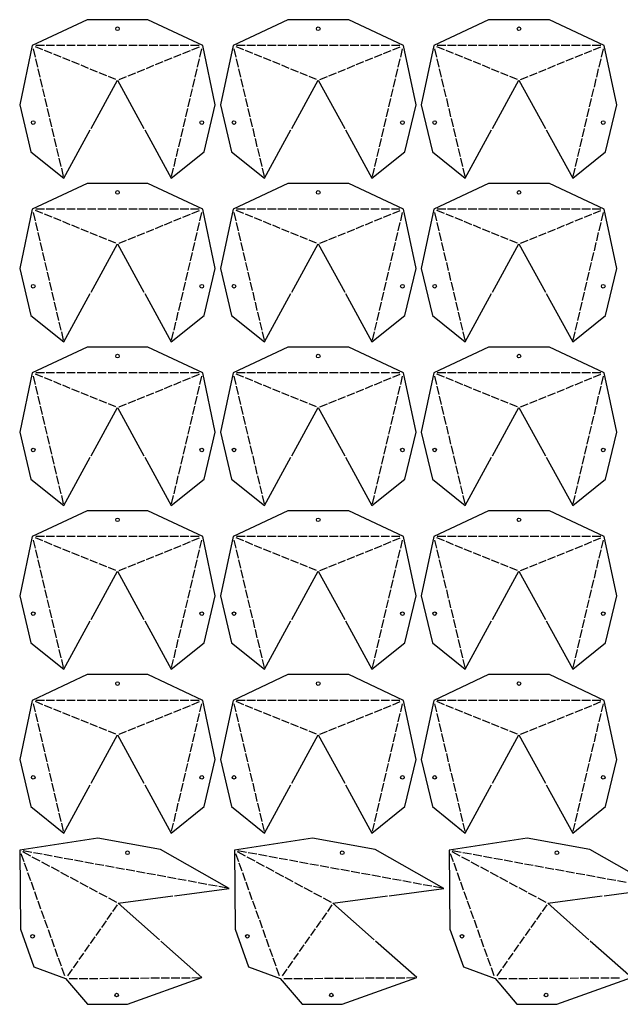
# Model space of a CAD drawing. Header units: millimetres. Extents: x 10 to 1474, y 10 to 2195.
# Tile 1 of 5: x 10 to 706, y 10 to 1151. Entities that reach past the tile are written whole.
import ezdxf

# ---------------------------------------------------------------- set-up
doc = ezdxf.new("R2010")
doc.units = ezdxf.units.MM
doc.layers.add('CUT', color=1, linetype='CONTINUOUS')

msp = doc.modelspace()

# ---------------------------------------------------------------- linework, layer by layer
at = {"layer": 'CUT'}
for p, q in [((36.991, 1116.45), (28.288, 1119.977)), ((38.546, 1121.479), (28.581, 1121.479)), ((50.51, 1121.479), (40.546, 1121.479)), ((62.475, 1121.479), (52.51, 1121.479)), ((74.44, 1121.479), (64.475, 1121.479)), ((86.405, 1121.479), (76.44, 1121.479)), ((98.37, 1121.479), (88.405, 1121.479)), ((110.335, 1121.479), (100.37, 1121.479)), ((122.3, 1121.479), (112.335, 1121.479)), ((134.265, 1121.479), (124.3, 1121.479)), ((146.23, 1121.479), (136.265, 1121.479)), ((158.195, 1121.479), (148.23, 1121.479)), ((170.16, 1121.479), (160.195, 1121.479)), ((182.125, 1121.479), (172.16, 1121.479)), ((194.09, 1121.479), (184.125, 1121.479)), ((206.054, 1121.479), (196.09, 1121.479)), ((218.019, 1121.479), (208.054, 1121.479)), ((209.609, 1116.45), (218.312, 1119.977)), ((269.591, 1116.45), (260.888, 1119.977)), ((271.146, 1121.479), (261.181, 1121.479)), ((283.11, 1121.479), (273.146, 1121.479)), ((295.075, 1121.479), (285.11, 1121.479)), ((307.04, 1121.479), (297.075, 1121.479)), ((319.005, 1121.479), (309.04, 1121.479)), ((330.97, 1121.479), (321.005, 1121.479)), ((342.935, 1121.479), (332.97, 1121.479)), ((354.9, 1121.479), (344.935, 1121.479)), ((366.865, 1121.479), (356.9, 1121.479)), ((378.83, 1121.479), (368.865, 1121.479)), ((390.795, 1121.479), (380.83, 1121.479)), ((402.76, 1121.479), (392.795, 1121.479)), ((414.725, 1121.479), (404.76, 1121.479)), ((426.69, 1121.479), (416.725, 1121.479)), ((438.654, 1121.479), (428.69, 1121.479)), ((450.619, 1121.479), (440.654, 1121.479)), ((442.209, 1116.45), (450.912, 1119.977)), ((502.191, 1116.45), (493.488, 1119.977)), ((503.746, 1121.479), (493.781, 1121.479)), ((515.711, 1121.479), (505.746, 1121.479)), ((527.675, 1121.479), (517.711, 1121.479)), ((539.64, 1121.479), (529.675, 1121.479)), ((551.605, 1121.479), (541.64, 1121.479)), ((563.57, 1121.479), (553.605, 1121.479)), ((575.535, 1121.479), (565.57, 1121.479)), ((587.5, 1121.479), (577.535, 1121.479)), ((599.465, 1121.479), (589.5, 1121.479)), ((611.43, 1121.479), (601.465, 1121.479)), ((623.395, 1121.479), (613.43, 1121.479)), ((635.36, 1121.479), (625.395, 1121.479)), ((647.325, 1121.479), (637.36, 1121.479)), ((659.29, 1121.479), (649.325, 1121.479)), ((671.254, 1121.479), (661.29, 1121.479)), ((683.219, 1121.479), (673.254, 1121.479)), ((674.809, 1116.45), (683.512, 1119.977)), ((25.502, 1117.586), (27.771, 1108.003)), ((47.548, 1112.173), (38.845, 1115.699)), ((58.105, 1107.895), (49.402, 1111.422)), ((188.495, 1107.895), (197.198, 1111.422)), ((199.052, 1112.173), (207.755, 1115.699)), ((218.829, 1108.003), (221.098, 1117.586)), ((258.102, 1117.586), (260.371, 1108.003)), ((280.148, 1112.173), (271.445, 1115.699)), ((290.705, 1107.895), (282.002, 1111.422)), ((421.095, 1107.895), (429.798, 1111.422)), ((431.652, 1112.173), (440.355, 1115.699)), ((451.429, 1108.003), (453.698, 1117.586)), ((490.702, 1117.586), (492.971, 1108.003)), ((512.748, 1112.173), (504.045, 1115.699)), ((523.305, 1107.895), (514.602, 1111.422)), ((653.695, 1107.895), (662.398, 1111.422)), ((664.252, 1112.173), (672.955, 1115.699)), ((684.029, 1108.003), (686.298, 1117.586)), ((28.232, 1106.057), (30.501, 1096.474)), ((68.662, 1103.618), (59.959, 1107.144)), ((79.219, 1099.34), (70.515, 1102.867)), ((89.776, 1095.063), (81.072, 1098.589)), ((156.824, 1095.063), (165.528, 1098.589)), ((167.381, 1099.34), (176.085, 1102.867)), ((177.938, 1103.618), (186.641, 1107.144)), ((216.099, 1096.474), (218.368, 1106.057)), ((260.832, 1106.057), (263.101, 1096.474)), ((301.262, 1103.618), (292.559, 1107.144)), ((311.819, 1099.34), (303.116, 1102.867)), ((322.376, 1095.063), (313.672, 1098.589)), ((389.424, 1095.063), (398.128, 1098.589)), ((399.981, 1099.34), (408.685, 1102.867)), ((410.538, 1103.618), (419.241, 1107.144)), ((448.699, 1096.474), (450.968, 1106.057)), ((493.432, 1106.057), (495.701, 1096.474)), ((533.862, 1103.618), (525.159, 1107.144)), ((544.419, 1099.34), (535.716, 1102.867)), ((554.976, 1095.063), (546.272, 1098.589)), ((622.024, 1095.063), (630.728, 1098.589)), ((632.581, 1099.34), (641.285, 1102.867)), ((643.138, 1103.618), (651.841, 1107.144)), ((681.299, 1096.474), (683.568, 1106.057)), ((30.962, 1094.527), (33.231, 1084.944)), ((100.333, 1090.785), (91.629, 1094.311)), ((110.889, 1086.507), (102.186, 1090.034)), ((121.446, 1082.23), (112.743, 1085.756)), ((125.154, 1082.23), (133.857, 1085.756)), ((135.711, 1086.507), (144.414, 1090.034)), ((146.267, 1090.785), (154.971, 1094.311)), ((213.369, 1084.944), (215.638, 1094.527)), ((263.562, 1094.527), (265.831, 1084.944)), ((332.933, 1090.785), (324.229, 1094.311)), ((343.489, 1086.507), (334.786, 1090.034)), ((354.046, 1082.23), (345.343, 1085.756)), ((357.754, 1082.23), (366.457, 1085.756)), ((368.311, 1086.507), (377.014, 1090.034)), ((378.867, 1090.785), (387.571, 1094.311)), ((445.969, 1084.944), (448.238, 1094.527)), ((496.162, 1094.527), (498.431, 1084.944)), ((565.533, 1090.785), (556.829, 1094.311)), ((576.09, 1086.507), (567.386, 1090.034)), ((586.646, 1082.23), (577.943, 1085.756)), ((590.354, 1082.23), (599.057, 1085.756)), ((600.911, 1086.507), (609.614, 1090.034)), ((611.467, 1090.785), (620.171, 1094.311)), ((678.569, 1084.944), (680.838, 1094.527)), ((33.692, 1082.998), (35.961, 1073.415)), ((210.639, 1073.415), (212.908, 1082.998)), ((266.292, 1082.998), (268.561, 1073.415)), ((443.239, 1073.415), (445.508, 1082.998)), ((498.892, 1082.998), (501.161, 1073.415)), ((675.839, 1073.415), (678.108, 1082.998)), ((36.422, 1071.468), (38.691, 1061.885)), ((207.909, 1061.885), (210.178, 1071.468)), ((269.022, 1071.468), (271.291, 1061.885)), ((440.509, 1061.885), (442.778, 1071.468)), ((501.622, 1071.468), (503.891, 1061.885)), ((673.109, 1061.885), (675.378, 1071.468)), ((39.152, 1059.939), (41.421, 1050.355)), ((205.179, 1050.355), (207.448, 1059.939)), ((271.752, 1059.939), (274.021, 1050.355)), ((437.779, 1050.355), (440.048, 1059.939)), ((504.352, 1059.939), (506.621, 1050.355)), ((670.379, 1050.355), (672.648, 1059.939)), ((41.882, 1048.409), (44.151, 1038.826)), ((202.449, 1038.826), (204.718, 1048.409)), ((274.482, 1048.409), (276.751, 1038.826)), ((435.049, 1038.826), (437.318, 1048.409)), ((507.082, 1048.409), (509.351, 1038.826)), ((667.649, 1038.826), (669.918, 1048.409)), ((44.612, 1036.88), (46.881, 1027.296)), ((199.719, 1027.296), (201.988, 1036.88)), ((277.212, 1036.88), (279.481, 1027.296)), ((432.319, 1027.296), (434.588, 1036.88)), ((509.812, 1036.88), (512.081, 1027.296)), ((664.919, 1027.296), (667.188, 1036.88)), ((47.342, 1025.35), (49.611, 1015.767)), ((196.989, 1015.767), (199.258, 1025.35)), ((279.942, 1025.35), (282.211, 1015.767)), ((429.589, 1015.767), (431.858, 1025.35)), ((512.542, 1025.35), (514.811, 1015.767)), ((662.189, 1015.767), (664.458, 1025.35)), ((50.072, 1013.821), (52.341, 1004.237)), ((194.259, 1004.237), (196.528, 1013.821)), ((282.672, 1013.821), (284.941, 1004.237)), ((426.859, 1004.237), (429.128, 1013.821)), ((515.272, 1013.821), (517.541, 1004.237)), ((659.459, 1004.237), (661.728, 1013.821)), ((52.802, 1002.291), (55.071, 992.708)), ((191.529, 992.708), (193.798, 1002.291)), ((285.402, 1002.291), (287.671, 992.708)), ((424.129, 992.708), (426.398, 1002.291)), ((518.002, 1002.291), (520.271, 992.708)), ((656.729, 992.708), (658.998, 1002.291)), ((55.532, 990.762), (57.801, 981.178)), ((188.799, 981.178), (191.068, 990.762)), ((288.132, 990.762), (290.401, 981.178)), ((421.399, 981.178), (423.668, 990.762)), ((520.732, 990.762), (523.001, 981.178)), ((653.999, 981.178), (656.268, 990.762)), ((58.262, 979.232), (60.531, 969.649)), ((186.069, 969.649), (188.338, 979.232)), ((290.862, 979.232), (293.131, 969.649)), ((418.669, 969.649), (420.938, 979.232)), ((523.462, 979.232), (525.731, 969.649)), ((651.269, 969.649), (653.538, 979.232)), ((25.502, 927.81), (27.771, 918.227)), ((36.991, 926.674), (28.288, 930.2)), ((38.546, 931.703), (28.581, 931.703)), ((47.548, 922.396), (38.845, 925.923)), ((50.51, 931.703), (40.546, 931.703)), ((62.475, 931.703), (52.51, 931.703)), ((74.44, 931.703), (64.475, 931.703)), ((86.405, 931.703), (76.44, 931.703)), ((98.37, 931.703), (88.405, 931.703)), ((110.335, 931.703), (100.37, 931.703)), ((122.3, 931.703), (112.335, 931.703)), ((134.265, 931.703), (124.3, 931.703)), ((146.23, 931.703), (136.265, 931.703)), ((158.195, 931.703), (148.23, 931.703)), ((170.16, 931.703), (160.195, 931.703)), ((182.125, 931.703), (172.16, 931.703)), ((194.09, 931.703), (184.125, 931.703)), ((206.054, 931.703), (196.09, 931.703)), ((199.052, 922.396), (207.755, 925.923)), ((218.019, 931.703), (208.054, 931.703)), ((209.609, 926.674), (218.312, 930.2)), ((218.829, 918.227), (221.098, 927.81)), ((258.102, 927.81), (260.371, 918.227)), ((269.591, 926.674), (260.888, 930.2)), ((271.146, 931.703), (261.181, 931.703)), ((280.148, 922.396), (271.445, 925.923)), ((283.11, 931.703), (273.146, 931.703)), ((295.075, 931.703), (285.11, 931.703)), ((307.04, 931.703), (297.075, 931.703)), ((319.005, 931.703), (309.04, 931.703)), ((330.97, 931.703), (321.005, 931.703)), ((342.935, 931.703), (332.97, 931.703)), ((354.9, 931.703), (344.935, 931.703)), ((366.865, 931.703), (356.9, 931.703)), ((378.83, 931.703), (368.865, 931.703)), ((390.795, 931.703), (380.83, 931.703)), ((402.76, 931.703), (392.795, 931.703)), ((414.725, 931.703), (404.76, 931.703)), ((426.69, 931.703), (416.725, 931.703)), ((438.654, 931.703), (428.69, 931.703)), ((431.652, 922.396), (440.355, 925.923)), ((450.619, 931.703), (440.654, 931.703)), ((442.209, 926.674), (450.912, 930.2)), ((451.429, 918.227), (453.698, 927.81)), ((490.702, 927.81), (492.971, 918.227)), ((502.191, 926.674), (493.488, 930.2)), ((503.746, 931.703), (493.781, 931.703)), ((512.748, 922.396), (504.045, 925.923)), ((515.711, 931.703), (505.746, 931.703)), ((527.675, 931.703), (517.711, 931.703)), ((539.64, 931.703), (529.675, 931.703)), ((551.605, 931.703), (541.64, 931.703)), ((563.57, 931.703), (553.605, 931.703)), ((575.535, 931.703), (565.57, 931.703)), ((587.5, 931.703), (577.535, 931.703)), ((599.465, 931.703), (589.5, 931.703)), ((611.43, 931.703), (601.465, 931.703)), ((623.395, 931.703), (613.43, 931.703)), ((635.36, 931.703), (625.395, 931.703)), ((647.325, 931.703), (637.36, 931.703)), ((659.29, 931.703), (649.325, 931.703)), ((671.254, 931.703), (661.29, 931.703)), ((664.252, 922.396), (672.955, 925.923)), ((683.219, 931.703), (673.254, 931.703)), ((674.809, 926.674), (683.512, 930.2)), ((684.029, 918.227), (686.298, 927.81)), ((28.232, 916.281), (30.501, 906.697)), ((58.105, 918.119), (49.402, 921.645)), ((68.662, 913.841), (59.959, 917.368)), ((177.938, 913.841), (186.641, 917.368)), ((188.495, 918.119), (197.198, 921.645)), ((216.099, 906.697), (218.368, 916.281)), ((260.832, 916.281), (263.101, 906.697)), ((290.705, 918.119), (282.002, 921.645)), ((301.262, 913.841), (292.559, 917.368)), ((410.538, 913.841), (419.241, 917.368)), ((421.095, 918.119), (429.798, 921.645)), ((448.699, 906.697), (450.968, 916.281)), ((493.432, 916.281), (495.701, 906.697)), ((523.305, 918.119), (514.602, 921.645)), ((533.862, 913.841), (525.159, 917.368)), ((643.138, 913.841), (651.841, 917.368)), ((653.695, 918.119), (662.398, 921.645)), ((681.299, 906.697), (683.568, 916.281)), ((30.962, 904.751), (33.231, 895.168)), ((79.219, 909.564), (70.515, 913.09)), ((89.776, 905.286), (81.072, 908.813)), ((100.333, 901.009), (91.629, 904.535)), ((146.267, 901.009), (154.971, 904.535)), ((156.824, 905.286), (165.528, 908.813)), ((167.381, 909.564), (176.085, 913.09)), ((213.369, 895.168), (215.638, 904.751)), ((263.562, 904.751), (265.831, 895.168)), ((311.819, 909.564), (303.116, 913.09)), ((322.376, 905.286), (313.672, 908.813)), ((332.933, 901.009), (324.229, 904.535)), ((378.867, 901.009), (387.571, 904.535)), ((389.424, 905.286), (398.128, 908.813)), ((399.981, 909.564), (408.685, 913.09)), ((445.969, 895.168), (448.238, 904.751)), ((496.162, 904.751), (498.431, 895.168)), ((544.419, 909.564), (535.716, 913.09)), ((554.976, 905.286), (546.272, 908.813)), ((565.533, 901.009), (556.829, 904.535)), ((611.467, 901.009), (620.171, 904.535)), ((622.024, 905.286), (630.728, 908.813)), ((632.581, 909.564), (641.285, 913.09)), ((678.569, 895.168), (680.838, 904.751)), ((33.692, 893.222), (35.961, 883.638)), ((110.889, 896.731), (102.186, 900.258)), ((121.446, 892.454), (112.743, 895.98)), ((125.154, 892.454), (133.857, 895.98)), ((135.711, 896.731), (144.414, 900.258)), ((210.639, 883.638), (212.908, 893.222)), ((266.292, 893.222), (268.561, 883.638)), ((343.489, 896.731), (334.786, 900.258)), ((354.046, 892.454), (345.343, 895.98)), ((357.754, 892.454), (366.457, 895.98)), ((368.311, 896.731), (377.014, 900.258)), ((443.239, 883.638), (445.508, 893.222)), ((498.892, 893.222), (501.161, 883.638)), ((576.09, 896.731), (567.386, 900.258)), ((586.646, 892.454), (577.943, 895.98)), ((590.354, 892.454), (599.057, 895.98)), ((600.911, 896.731), (609.614, 900.258)), ((675.839, 883.638), (678.108, 893.222)), ((36.422, 881.692), (38.691, 872.109)), ((207.909, 872.109), (210.178, 881.692)), ((269.022, 881.692), (271.291, 872.109)), ((440.509, 872.109), (442.778, 881.692)), ((501.622, 881.692), (503.891, 872.109)), ((673.109, 872.109), (675.378, 881.692)), ((39.152, 870.163), (41.421, 860.579)), ((205.179, 860.579), (207.448, 870.163)), ((271.752, 870.163), (274.021, 860.579)), ((437.779, 860.579), (440.048, 870.163)), ((504.352, 870.163), (506.621, 860.579)), ((670.379, 860.579), (672.648, 870.163)), ((41.882, 858.633), (44.151, 849.05)), ((202.449, 849.05), (204.718, 858.633)), ((274.482, 858.633), (276.751, 849.05)), ((435.049, 849.05), (437.318, 858.633)), ((507.082, 858.633), (509.351, 849.05)), ((667.649, 849.05), (669.918, 858.633)), ((44.612, 847.104), (46.881, 837.52)), ((199.719, 837.52), (201.988, 847.104)), ((277.212, 847.104), (279.481, 837.52)), ((432.319, 837.52), (434.588, 847.104)), ((509.812, 847.104), (512.081, 837.52)), ((664.919, 837.52), (667.188, 847.104)), ((47.342, 835.574), (49.611, 825.991)), ((196.989, 825.991), (199.258, 835.574)), ((279.942, 835.574), (282.211, 825.991)), ((429.589, 825.991), (431.858, 835.574)), ((512.542, 835.574), (514.811, 825.991)), ((662.189, 825.991), (664.458, 835.574)), ((50.072, 824.044), (52.341, 814.461)), ((194.259, 814.461), (196.528, 824.044)), ((282.672, 824.044), (284.941, 814.461)), ((426.859, 814.461), (429.128, 824.044)), ((515.272, 824.044), (517.541, 814.461)), ((659.459, 814.461), (661.728, 824.044)), ((52.802, 812.515), (55.071, 802.932)), ((191.529, 802.932), (193.798, 812.515)), ((285.402, 812.515), (287.671, 802.932)), ((424.129, 802.932), (426.398, 812.515)), ((518.002, 812.515), (520.271, 802.932)), ((656.729, 802.932), (658.998, 812.515)), ((55.532, 800.985), (57.801, 791.402)), ((188.799, 791.402), (191.068, 800.985)), ((288.132, 800.985), (290.401, 791.402)), ((421.399, 791.402), (423.668, 800.985)), ((520.732, 800.985), (523.001, 791.402)), ((653.999, 791.402), (656.268, 800.985)), ((58.262, 789.456), (60.531, 779.873)), ((186.069, 779.873), (188.338, 789.456)), ((290.862, 789.456), (293.131, 779.873)), ((418.669, 779.873), (420.938, 789.456)), ((523.462, 789.456), (525.731, 779.873)), ((651.269, 779.873), (653.538, 789.456)), ((25.502, 738.034), (27.771, 728.451)), ((36.991, 736.898), (28.288, 740.424)), ((38.546, 741.926), (28.581, 741.926)), ((47.548, 732.62), (38.845, 736.147)), ((50.51, 741.926), (40.546, 741.926)), ((58.105, 728.343), (49.402, 731.869)), ((62.475, 741.926), (52.51, 741.926)), ((74.44, 741.926), (64.475, 741.926)), ((86.405, 741.926), (76.44, 741.926)), ((98.37, 741.926), (88.405, 741.926)), ((110.335, 741.926), (100.37, 741.926)), ((122.3, 741.926), (112.335, 741.926)), ((134.265, 741.926), (124.3, 741.926)), ((146.23, 741.926), (136.265, 741.926)), ((158.195, 741.926), (148.23, 741.926)), ((170.16, 741.926), (160.195, 741.926)), ((182.125, 741.926), (172.16, 741.926)), ((194.09, 741.926), (184.125, 741.926)), ((188.495, 728.343), (197.198, 731.869)), ((206.054, 741.926), (196.09, 741.926)), ((199.052, 732.62), (207.755, 736.147)), ((218.019, 741.926), (208.054, 741.926)), ((209.609, 736.898), (218.312, 740.424)), ((218.829, 728.451), (221.098, 738.034)), ((258.102, 738.034), (260.371, 728.451)), ((269.591, 736.898), (260.888, 740.424)), ((271.146, 741.926), (261.181, 741.926)), ((280.148, 732.62), (271.445, 736.147)), ((283.11, 741.926), (273.146, 741.926)), ((290.705, 728.343), (282.002, 731.869)), ((295.075, 741.926), (285.11, 741.926)), ((307.04, 741.926), (297.075, 741.926)), ((319.005, 741.926), (309.04, 741.926)), ((330.97, 741.926), (321.005, 741.926)), ((342.935, 741.926), (332.97, 741.926)), ((354.9, 741.926), (344.935, 741.926)), ((366.865, 741.926), (356.9, 741.926)), ((378.83, 741.926), (368.865, 741.926)), ((390.795, 741.926), (380.83, 741.926)), ((402.76, 741.926), (392.795, 741.926)), ((414.725, 741.926), (404.76, 741.926)), ((426.69, 741.926), (416.725, 741.926)), ((421.095, 728.343), (429.798, 731.869)), ((438.654, 741.926), (428.69, 741.926)), ((431.652, 732.62), (440.355, 736.147)), ((450.619, 741.926), (440.654, 741.926)), ((442.209, 736.898), (450.912, 740.424)), ((451.429, 728.451), (453.698, 738.034)), ((490.702, 738.034), (492.971, 728.451)), ((502.191, 736.898), (493.488, 740.424)), ((503.746, 741.926), (493.781, 741.926)), ((512.748, 732.62), (504.045, 736.147)), ((515.711, 741.926), (505.746, 741.926)), ((523.305, 728.343), (514.602, 731.869)), ((527.675, 741.926), (517.711, 741.926)), ((539.64, 741.926), (529.675, 741.926)), ((551.605, 741.926), (541.64, 741.926)), ((563.57, 741.926), (553.605, 741.926)), ((575.535, 741.926), (565.57, 741.926)), ((587.5, 741.926), (577.535, 741.926)), ((599.465, 741.926), (589.5, 741.926)), ((611.43, 741.926), (601.465, 741.926)), ((623.395, 741.926), (613.43, 741.926)), ((635.36, 741.926), (625.395, 741.926)), ((647.325, 741.926), (637.36, 741.926)), ((659.29, 741.926), (649.325, 741.926)), ((653.695, 728.343), (662.398, 731.869)), ((671.254, 741.926), (661.29, 741.926)), ((664.252, 732.62), (672.955, 736.147)), ((683.219, 741.926), (673.254, 741.926)), ((674.809, 736.898), (683.512, 740.424)), ((684.029, 728.451), (686.298, 738.034)), ((28.232, 726.504), (30.501, 716.921)), ((68.662, 724.065), (59.959, 727.592)), ((79.219, 719.788), (70.515, 723.314)), ((167.381, 719.788), (176.085, 723.314)), ((177.938, 724.065), (186.641, 727.592)), ((216.099, 716.921), (218.368, 726.504)), ((260.832, 726.504), (263.101, 716.921)), ((301.262, 724.065), (292.559, 727.592)), ((311.819, 719.788), (303.116, 723.314)), ((399.981, 719.788), (408.685, 723.314)), ((410.538, 724.065), (419.241, 727.592)), ((448.699, 716.921), (450.968, 726.504)), ((493.432, 726.504), (495.701, 716.921)), ((533.862, 724.065), (525.159, 727.592)), ((544.419, 719.788), (535.716, 723.314)), ((632.581, 719.788), (641.285, 723.314)), ((643.138, 724.065), (651.841, 727.592)), ((681.299, 716.921), (683.568, 726.504)), ((30.962, 714.975), (33.231, 705.392)), ((89.776, 715.51), (81.072, 719.037)), ((100.333, 711.233), (91.629, 714.759)), ((110.889, 706.955), (102.186, 710.481)), ((135.711, 706.955), (144.414, 710.481)), ((146.267, 711.233), (154.971, 714.759)), ((156.824, 715.51), (165.528, 719.037)), ((213.369, 705.392), (215.638, 714.975)), ((263.562, 714.975), (265.831, 705.392)), ((322.376, 715.51), (313.672, 719.037)), ((332.933, 711.233), (324.229, 714.759)), ((343.489, 706.955), (334.786, 710.481)), ((368.311, 706.955), (377.014, 710.481)), ((378.867, 711.233), (387.571, 714.759)), ((389.424, 715.51), (398.128, 719.037)), ((445.969, 705.392), (448.238, 714.975)), ((496.162, 714.975), (498.431, 705.392)), ((554.976, 715.51), (546.272, 719.037)), ((565.533, 711.233), (556.829, 714.759)), ((576.09, 706.955), (567.386, 710.481)), ((600.911, 706.955), (609.614, 710.481)), ((611.467, 711.233), (620.171, 714.759)), ((622.024, 715.51), (630.728, 719.037)), ((678.569, 705.392), (680.838, 714.975)), ((33.692, 703.445), (35.961, 693.862)), ((121.446, 702.677), (112.743, 706.204)), ((125.154, 702.677), (133.857, 706.204)), ((210.639, 693.862), (212.908, 703.445)), ((266.292, 703.445), (268.561, 693.862)), ((354.046, 702.677), (345.343, 706.204)), ((357.754, 702.677), (366.457, 706.204)), ((443.239, 693.862), (445.508, 703.445)), ((498.892, 703.445), (501.161, 693.862)), ((586.646, 702.677), (577.943, 706.204)), ((590.354, 702.677), (599.057, 706.204)), ((675.839, 693.862), (678.108, 703.445)), ((36.422, 691.916), (38.691, 682.333)), ((207.909, 682.333), (210.178, 691.916)), ((269.022, 691.916), (271.291, 682.333)), ((440.509, 682.333), (442.778, 691.916)), ((501.622, 691.916), (503.891, 682.333)), ((673.109, 682.333), (675.378, 691.916)), ((39.152, 680.386), (41.421, 670.803)), ((205.179, 670.803), (207.448, 680.386)), ((271.752, 680.386), (274.021, 670.803)), ((437.779, 670.803), (440.048, 680.386)), ((504.352, 680.386), (506.621, 670.803)), ((670.379, 670.803), (672.648, 680.386)), ((41.882, 668.857), (44.151, 659.274)), ((202.449, 659.274), (204.718, 668.857)), ((274.482, 668.857), (276.751, 659.274)), ((435.049, 659.274), (437.318, 668.857)), ((507.082, 668.857), (509.351, 659.274)), ((667.649, 659.274), (669.918, 668.857)), ((44.612, 657.327), (46.881, 647.744)), ((199.719, 647.744), (201.988, 657.327)), ((277.212, 657.327), (279.481, 647.744)), ((432.319, 647.744), (434.588, 657.327)), ((509.812, 657.327), (512.081, 647.744)), ((664.919, 647.744), (667.188, 657.327)), ((47.342, 645.798), (49.611, 636.214)), ((196.989, 636.214), (199.258, 645.798)), ((279.942, 645.798), (282.211, 636.214)), ((429.589, 636.214), (431.858, 645.798)), ((512.542, 645.798), (514.811, 636.214)), ((662.189, 636.214), (664.458, 645.798)), ((50.072, 634.268), (52.341, 624.685)), ((194.259, 624.685), (196.528, 634.268)), ((282.672, 634.268), (284.941, 624.685)), ((426.859, 624.685), (429.128, 634.268)), ((515.272, 634.268), (517.541, 624.685)), ((659.459, 624.685), (661.728, 634.268)), ((52.802, 622.739), (55.071, 613.155)), ((191.529, 613.155), (193.798, 622.739)), ((285.402, 622.739), (287.671, 613.155)), ((424.129, 613.155), (426.398, 622.739)), ((518.002, 622.739), (520.271, 613.155)), ((656.729, 613.155), (658.998, 622.739)), ((55.532, 611.209), (57.801, 601.626)), ((188.799, 601.626), (191.068, 611.209)), ((288.132, 611.209), (290.401, 601.626)), ((421.399, 601.626), (423.668, 611.209)), ((520.732, 611.209), (523.001, 601.626)), ((653.999, 601.626), (656.268, 611.209)), ((58.262, 599.68), (60.531, 590.096)), ((186.069, 590.096), (188.338, 599.68)), ((290.862, 599.68), (293.131, 590.096)), ((418.669, 590.096), (420.938, 599.68)), ((523.462, 599.68), (525.731, 590.096)), ((651.269, 590.096), (653.538, 599.68)), ((25.502, 548.258), (27.771, 538.674)), ((36.991, 547.122), (28.288, 550.648)), ((38.546, 552.15), (28.581, 552.15)), ((50.51, 552.15), (40.546, 552.15)), ((62.475, 552.15), (52.51, 552.15)), ((74.44, 552.15), (64.475, 552.15)), ((86.405, 552.15), (76.44, 552.15)), ((98.37, 552.15), (88.405, 552.15)), ((110.335, 552.15), (100.37, 552.15)), ((122.3, 552.15), (112.335, 552.15)), ((134.265, 552.15), (124.3, 552.15)), ((146.23, 552.15), (136.265, 552.15)), ((158.195, 552.15), (148.23, 552.15)), ((170.16, 552.15), (160.195, 552.15)), ((182.125, 552.15), (172.16, 552.15)), ((194.09, 552.15), (184.125, 552.15)), ((206.054, 552.15), (196.09, 552.15)), ((218.019, 552.15), (208.054, 552.15)), ((209.609, 547.122), (218.312, 550.648)), ((218.829, 538.674), (221.098, 548.258)), ((258.102, 548.258), (260.371, 538.674)), ((269.591, 547.122), (260.888, 550.648)), ((271.146, 552.15), (261.181, 552.15)), ((283.11, 552.15), (273.146, 552.15)), ((295.075, 552.15), (285.11, 552.15)), ((307.04, 552.15), (297.075, 552.15)), ((319.005, 552.15), (309.04, 552.15)), ((330.97, 552.15), (321.005, 552.15)), ((342.935, 552.15), (332.97, 552.15)), ((354.9, 552.15), (344.935, 552.15)), ((366.865, 552.15), (356.9, 552.15)), ((378.83, 552.15), (368.865, 552.15)), ((390.795, 552.15), (380.83, 552.15)), ((402.76, 552.15), (392.795, 552.15)), ((414.725, 552.15), (404.76, 552.15)), ((426.69, 552.15), (416.725, 552.15)), ((438.654, 552.15), (428.69, 552.15)), ((450.619, 552.15), (440.654, 552.15)), ((442.209, 547.122), (450.912, 550.648)), ((451.429, 538.674), (453.698, 548.258)), ((490.702, 548.258), (492.971, 538.674)), ((502.191, 547.122), (493.488, 550.648)), ((503.746, 552.15), (493.781, 552.15)), ((515.711, 552.15), (505.746, 552.15)), ((527.675, 552.15), (517.711, 552.15)), ((539.64, 552.15), (529.675, 552.15)), ((551.605, 552.15), (541.64, 552.15)), ((563.57, 552.15), (553.605, 552.15)), ((575.535, 552.15), (565.57, 552.15)), ((587.5, 552.15), (577.535, 552.15)), ((599.465, 552.15), (589.5, 552.15)), ((611.43, 552.15), (601.465, 552.15)), ((623.395, 552.15), (613.43, 552.15)), ((635.36, 552.15), (625.395, 552.15)), ((647.325, 552.15), (637.36, 552.15)), ((659.29, 552.15), (649.325, 552.15)), ((671.254, 552.15), (661.29, 552.15)), ((683.219, 552.15), (673.254, 552.15)), ((674.809, 547.122), (683.512, 550.648)), ((684.029, 538.674), (686.298, 548.258)), ((28.232, 536.728), (30.501, 527.145)), ((47.548, 542.844), (38.845, 546.37)), ((58.105, 538.566), (49.402, 542.093)), ((68.662, 534.289), (59.959, 537.815)), ((177.938, 534.289), (186.641, 537.815)), ((188.495, 538.566), (197.198, 542.093)), ((199.052, 542.844), (207.755, 546.37)), ((216.099, 527.145), (218.368, 536.728)), ((260.832, 536.728), (263.101, 527.145)), ((280.148, 542.844), (271.445, 546.37)), ((290.705, 538.566), (282.002, 542.093)), ((301.262, 534.289), (292.559, 537.815)), ((410.538, 534.289), (419.241, 537.815)), ((421.095, 538.566), (429.798, 542.093)), ((431.652, 542.844), (440.355, 546.37)), ((448.699, 527.145), (450.968, 536.728)), ((493.432, 536.728), (495.701, 527.145)), ((512.748, 542.844), (504.045, 546.37)), ((523.305, 538.566), (514.602, 542.093)), ((533.862, 534.289), (525.159, 537.815)), ((643.138, 534.289), (651.841, 537.815)), ((653.695, 538.566), (662.398, 542.093)), ((664.252, 542.844), (672.955, 546.37)), ((681.299, 527.145), (683.568, 536.728)), ((30.962, 525.199), (33.231, 515.615)), ((79.219, 530.011), (70.515, 533.538)), ((89.776, 525.734), (81.072, 529.26)), ((156.824, 525.734), (165.528, 529.26)), ((167.381, 530.011), (176.085, 533.538)), ((213.369, 515.615), (215.638, 525.199)), ((263.562, 525.199), (265.831, 515.615)), ((311.819, 530.011), (303.116, 533.538)), ((322.376, 525.734), (313.672, 529.26)), ((389.424, 525.734), (398.128, 529.26)), ((399.981, 530.011), (408.685, 533.538)), ((445.969, 515.615), (448.238, 525.199)), ((496.162, 525.199), (498.431, 515.615)), ((544.419, 530.011), (535.716, 533.538)), ((554.976, 525.734), (546.272, 529.26)), ((622.024, 525.734), (630.728, 529.26)), ((632.581, 530.011), (641.285, 533.538)), ((678.569, 515.615), (680.838, 525.199)), ((33.692, 513.669), (35.961, 504.086)), ((100.333, 521.456), (91.629, 524.983)), ((110.889, 517.179), (102.186, 520.705)), ((121.446, 512.901), (112.743, 516.428)), ((125.154, 512.901), (133.857, 516.428)), ((135.711, 517.179), (144.414, 520.705)), ((146.267, 521.456), (154.971, 524.983)), ((210.639, 504.086), (212.908, 513.669)), ((266.292, 513.669), (268.561, 504.086)), ((332.933, 521.456), (324.229, 524.983)), ((343.489, 517.179), (334.786, 520.705)), ((354.046, 512.901), (345.343, 516.428)), ((357.754, 512.901), (366.457, 516.428)), ((368.311, 517.179), (377.014, 520.705)), ((378.867, 521.456), (387.571, 524.983)), ((443.239, 504.086), (445.508, 513.669)), ((498.892, 513.669), (501.161, 504.086)), ((565.533, 521.456), (556.829, 524.983)), ((576.09, 517.179), (567.386, 520.705)), ((586.646, 512.901), (577.943, 516.428)), ((590.354, 512.901), (599.057, 516.428)), ((600.911, 517.179), (609.614, 520.705)), ((611.467, 521.456), (620.171, 524.983)), ((675.839, 504.086), (678.108, 513.669)), ((36.422, 502.14), (38.691, 492.556)), ((207.909, 492.556), (210.178, 502.14)), ((269.022, 502.14), (271.291, 492.556)), ((440.509, 492.556), (442.778, 502.14)), ((501.622, 502.14), (503.891, 492.556)), ((673.109, 492.556), (675.378, 502.14)), ((39.152, 490.61), (41.421, 481.027)), ((205.179, 481.027), (207.448, 490.61)), ((271.752, 490.61), (274.021, 481.027)), ((437.779, 481.027), (440.048, 490.61)), ((504.352, 490.61), (506.621, 481.027)), ((670.379, 481.027), (672.648, 490.61)), ((41.882, 479.081), (44.151, 469.497)), ((202.449, 469.497), (204.718, 479.081)), ((274.482, 479.081), (276.751, 469.497)), ((435.049, 469.497), (437.318, 479.081)), ((507.082, 479.081), (509.351, 469.497)), ((667.649, 469.497), (669.918, 479.081)), ((44.612, 467.551), (46.881, 457.968)), ((199.719, 457.968), (201.988, 467.551)), ((277.212, 467.551), (279.481, 457.968)), ((432.319, 457.968), (434.588, 467.551)), ((509.812, 467.551), (512.081, 457.968)), ((664.919, 457.968), (667.188, 467.551)), ((47.342, 456.022), (49.611, 446.438)), ((196.989, 446.438), (199.258, 456.022)), ((279.942, 456.022), (282.211, 446.438)), ((429.589, 446.438), (431.858, 456.022)), ((512.542, 456.022), (514.811, 446.438)), ((662.189, 446.438), (664.458, 456.022)), ((50.072, 444.492), (52.341, 434.909)), ((194.259, 434.909), (196.528, 444.492)), ((282.672, 444.492), (284.941, 434.909)), ((426.859, 434.909), (429.128, 444.492)), ((515.272, 444.492), (517.541, 434.909)), ((659.459, 434.909), (661.728, 444.492)), ((52.802, 432.963), (55.071, 423.379)), ((191.529, 423.379), (193.798, 432.963)), ((285.402, 432.963), (287.671, 423.379)), ((424.129, 423.379), (426.398, 432.963)), ((518.002, 432.963), (520.271, 423.379)), ((656.729, 423.379), (658.998, 432.963)), ((55.532, 421.433), (57.801, 411.85)), ((188.799, 411.85), (191.068, 421.433)), ((288.132, 421.433), (290.401, 411.85)), ((421.399, 411.85), (423.668, 421.433)), ((520.732, 421.433), (523.001, 411.85)), ((653.999, 411.85), (656.268, 421.433)), ((58.262, 409.903), (60.531, 400.32)), ((186.069, 400.32), (188.338, 409.903)), ((290.862, 409.903), (293.131, 400.32)), ((418.669, 400.32), (420.938, 409.903)), ((523.462, 409.903), (525.731, 400.32)), ((651.269, 400.32), (653.538, 409.903)), ((25.502, 358.482), (27.771, 348.898)), ((36.991, 357.345), (28.288, 360.872)), ((38.546, 362.374), (28.581, 362.374)), ((47.548, 353.068), (38.845, 356.594)), ((50.51, 362.374), (40.546, 362.374)), ((62.475, 362.374), (52.51, 362.374)), ((74.44, 362.374), (64.475, 362.374)), ((86.405, 362.374), (76.44, 362.374)), ((98.37, 362.374), (88.405, 362.374)), ((110.335, 362.374), (100.37, 362.374)), ((122.3, 362.374), (112.335, 362.374)), ((134.265, 362.374), (124.3, 362.374)), ((146.23, 362.374), (136.265, 362.374)), ((158.195, 362.374), (148.23, 362.374)), ((170.16, 362.374), (160.195, 362.374)), ((182.125, 362.374), (172.16, 362.374)), ((194.09, 362.374), (184.125, 362.374)), ((206.054, 362.374), (196.09, 362.374)), ((199.052, 353.068), (207.755, 356.594)), ((218.019, 362.374), (208.054, 362.374)), ((209.609, 357.345), (218.312, 360.872)), ((218.829, 348.898), (221.098, 358.482)), ((258.102, 358.482), (260.371, 348.898)), ((269.591, 357.345), (260.888, 360.872)), ((271.146, 362.374), (261.181, 362.374)), ((280.148, 353.068), (271.445, 356.594)), ((283.11, 362.374), (273.146, 362.374)), ((295.075, 362.374), (285.11, 362.374)), ((307.04, 362.374), (297.075, 362.374)), ((319.005, 362.374), (309.04, 362.374)), ((330.97, 362.374), (321.005, 362.374)), ((342.935, 362.374), (332.97, 362.374)), ((354.9, 362.374), (344.935, 362.374)), ((366.865, 362.374), (356.9, 362.374)), ((378.83, 362.374), (368.865, 362.374)), ((390.795, 362.374), (380.83, 362.374)), ((402.76, 362.374), (392.795, 362.374)), ((414.725, 362.374), (404.76, 362.374)), ((426.69, 362.374), (416.725, 362.374)), ((438.654, 362.374), (428.69, 362.374)), ((431.652, 353.068), (440.355, 356.594)), ((450.619, 362.374), (440.654, 362.374)), ((442.209, 357.345), (450.912, 360.872)), ((451.429, 348.898), (453.698, 358.482)), ((490.702, 358.482), (492.971, 348.898)), ((502.191, 357.345), (493.488, 360.872)), ((503.746, 362.374), (493.781, 362.374)), ((512.748, 353.068), (504.045, 356.594)), ((515.711, 362.374), (505.746, 362.374)), ((527.675, 362.374), (517.711, 362.374)), ((539.64, 362.374), (529.675, 362.374)), ((551.605, 362.374), (541.64, 362.374)), ((563.57, 362.374), (553.605, 362.374)), ((575.535, 362.374), (565.57, 362.374)), ((587.5, 362.374), (577.535, 362.374)), ((599.465, 362.374), (589.5, 362.374)), ((611.43, 362.374), (601.465, 362.374)), ((623.395, 362.374), (613.43, 362.374)), ((635.36, 362.374), (625.395, 362.374)), ((647.325, 362.374), (637.36, 362.374)), ((659.29, 362.374), (649.325, 362.374)), ((671.254, 362.374), (661.29, 362.374)), ((664.252, 353.068), (672.955, 356.594)), ((683.219, 362.374), (673.254, 362.374)), ((674.809, 357.345), (683.512, 360.872)), ((684.029, 348.898), (686.298, 358.482)), ((28.232, 346.952), (30.501, 337.369)), ((58.105, 348.79), (49.402, 352.317)), ((68.662, 344.513), (59.959, 348.039)), ((79.219, 340.235), (70.515, 343.762)), ((167.381, 340.235), (176.085, 343.762)), ((177.938, 344.513), (186.641, 348.039)), ((188.495, 348.79), (197.198, 352.317)), ((216.099, 337.369), (218.368, 346.952)), ((260.832, 346.952), (263.101, 337.369)), ((290.705, 348.79), (282.002, 352.317)), ((301.262, 344.513), (292.559, 348.039)), ((311.819, 340.235), (303.116, 343.762)), ((399.981, 340.235), (408.685, 343.762)), ((410.538, 344.513), (419.241, 348.039)), ((421.095, 348.79), (429.798, 352.317)), ((448.699, 337.369), (450.968, 346.952)), ((493.432, 346.952), (495.701, 337.369)), ((523.305, 348.79), (514.602, 352.317)), ((533.862, 344.513), (525.159, 348.039)), ((544.419, 340.235), (535.716, 343.762)), ((632.581, 340.235), (641.285, 343.762)), ((643.138, 344.513), (651.841, 348.039)), ((653.695, 348.79), (662.398, 352.317)), ((681.299, 337.369), (683.568, 346.952)), ((30.962, 335.423), (33.231, 325.839)), ((89.776, 335.958), (81.072, 339.484)), ((100.333, 331.68), (91.629, 335.207)), ((146.267, 331.68), (154.971, 335.207)), ((156.824, 335.958), (165.528, 339.484)), ((213.369, 325.839), (215.638, 335.423)), ((263.562, 335.423), (265.831, 325.839)), ((322.376, 335.958), (313.672, 339.484)), ((332.933, 331.68), (324.229, 335.207)), ((378.867, 331.68), (387.571, 335.207)), ((389.424, 335.958), (398.128, 339.484)), ((445.969, 325.839), (448.238, 335.423)), ((496.162, 335.423), (498.431, 325.839)), ((554.976, 335.958), (546.272, 339.484)), ((565.533, 331.68), (556.829, 335.207)), ((611.467, 331.68), (620.171, 335.207)), ((622.024, 335.958), (630.728, 339.484)), ((678.569, 325.839), (680.838, 335.423)), ((33.692, 323.893), (35.961, 314.31)), ((110.889, 327.403), (102.186, 330.929)), ((121.446, 323.125), (112.743, 326.651)), ((125.154, 323.125), (133.857, 326.651)), ((135.711, 327.403), (144.414, 330.929)), ((210.639, 314.31), (212.908, 323.893)), ((266.292, 323.893), (268.561, 314.31)), ((343.489, 327.403), (334.786, 330.929)), ((354.046, 323.125), (345.343, 326.651)), ((357.754, 323.125), (366.457, 326.651)), ((368.311, 327.403), (377.014, 330.929)), ((443.239, 314.31), (445.508, 323.893)), ((498.892, 323.893), (501.161, 314.31)), ((576.09, 327.403), (567.386, 330.929)), ((586.646, 323.125), (577.943, 326.651)), ((590.354, 323.125), (599.057, 326.651)), ((600.911, 327.403), (609.614, 330.929)), ((675.839, 314.31), (678.108, 323.893)), ((36.422, 312.363), (38.691, 302.78)), ((207.909, 302.78), (210.178, 312.363)), ((269.022, 312.363), (271.291, 302.78)), ((440.509, 302.78), (442.778, 312.363)), ((501.622, 312.363), (503.891, 302.78)), ((673.109, 302.78), (675.378, 312.363)), ((39.152, 300.834), (41.421, 291.251)), ((205.179, 291.251), (207.448, 300.834)), ((271.752, 300.834), (274.021, 291.251)), ((437.779, 291.251), (440.048, 300.834)), ((504.352, 300.834), (506.621, 291.251)), ((670.379, 291.251), (672.648, 300.834)), ((41.882, 289.304), (44.151, 279.721)), ((202.449, 279.721), (204.718, 289.304)), ((274.482, 289.304), (276.751, 279.721)), ((435.049, 279.721), (437.318, 289.304)), ((507.082, 289.304), (509.351, 279.721)), ((667.649, 279.721), (669.918, 289.304)), ((44.612, 277.775), (46.881, 268.192)), ((199.719, 268.192), (201.988, 277.775)), ((277.212, 277.775), (279.481, 268.192)), ((432.319, 268.192), (434.588, 277.775)), ((509.812, 277.775), (512.081, 268.192)), ((664.919, 268.192), (667.188, 277.775)), ((47.342, 266.245), (49.611, 256.662)), ((196.989, 256.662), (199.258, 266.245)), ((279.942, 266.245), (282.211, 256.662)), ((429.589, 256.662), (431.858, 266.245)), ((512.542, 266.245), (514.811, 256.662)), ((662.189, 256.662), (664.458, 266.245)), ((50.072, 254.716), (52.341, 245.132)), ((194.259, 245.132), (196.528, 254.716)), ((282.672, 254.716), (284.941, 245.132)), ((426.859, 245.132), (429.128, 254.716)), ((515.272, 254.716), (517.541, 245.132)), ((659.459, 245.132), (661.728, 254.716)), ((52.802, 243.186), (55.071, 233.603)), ((191.529, 233.603), (193.798, 243.186)), ((285.402, 243.186), (287.671, 233.603)), ((424.129, 233.603), (426.398, 243.186)), ((518.002, 243.186), (520.271, 233.603)), ((656.729, 233.603), (658.998, 243.186)), ((55.532, 231.657), (57.801, 222.073)), ((188.799, 222.073), (191.068, 231.657)), ((288.132, 231.657), (290.401, 222.073)), ((421.399, 222.073), (423.668, 231.657)), ((520.732, 231.657), (523.001, 222.073)), ((653.999, 222.073), (656.268, 231.657)), ((58.262, 220.127), (60.531, 210.544)), ((186.069, 210.544), (188.338, 220.127)), ((290.862, 220.127), (293.131, 210.544)), ((418.669, 210.544), (420.938, 220.127)), ((523.462, 220.127), (525.731, 210.544)), ((651.269, 210.544), (653.538, 220.127)), ((11.346, 184.865), (14.608, 175.735)), ((22.829, 181.721), (13.522, 186.734)), ((23.91, 186.091), (13.935, 187.913)), ((35.852, 183.91), (25.877, 185.731)), ((47.795, 181.729), (37.82, 183.55)), ((260.128, 184.865), (263.39, 175.735)), ((271.611, 181.721), (262.304, 186.734)), ((272.692, 186.091), (262.717, 187.913)), ((284.635, 183.91), (274.66, 185.731)), ((296.577, 181.729), (286.602, 183.55)), ((508.911, 184.865), (512.172, 175.735)), ((520.394, 181.721), (511.086, 186.734)), ((521.475, 186.091), (511.5, 187.913)), ((533.417, 183.91), (523.442, 185.731)), ((545.359, 181.729), (535.384, 183.55)), ((15.281, 173.852), (18.542, 164.723)), ((33.897, 175.758), (24.59, 180.772)), ((44.966, 169.796), (35.658, 174.81)), ((59.737, 179.547), (49.762, 181.369)), ((71.679, 177.366), (61.704, 179.188)), ((83.622, 175.185), (73.647, 177.007)), ((95.564, 173.004), (85.589, 174.826)), ((107.506, 170.823), (97.532, 172.645)), ((264.063, 173.852), (267.325, 164.723)), ((282.68, 175.758), (273.372, 180.772)), ((293.748, 169.796), (284.441, 174.81)), ((308.519, 179.547), (298.544, 181.369)), ((320.462, 177.366), (310.487, 179.188)), ((332.404, 175.185), (322.429, 177.007)), ((344.346, 173.004), (334.372, 174.826)), ((356.289, 170.823), (346.314, 172.645)), ((512.845, 173.852), (516.107, 164.723)), ((531.462, 175.758), (522.155, 180.772)), ((542.53, 169.796), (533.223, 174.81)), ((557.302, 179.547), (547.327, 181.369)), ((569.244, 177.366), (559.269, 179.188)), ((581.187, 175.185), (571.212, 177.007)), ((593.129, 173.004), (583.154, 174.826)), ((605.071, 170.823), (595.096, 172.645)), ((19.215, 162.839), (22.477, 153.71)), ((56.034, 163.834), (46.726, 168.847)), ((67.102, 157.871), (57.795, 162.885)), ((119.449, 168.642), (109.474, 170.463)), ((131.391, 166.461), (121.416, 168.282)), ((143.334, 164.279), (133.359, 166.101)), ((155.276, 162.098), (145.301, 163.92)), ((167.218, 159.917), (157.243, 161.739)), ((267.998, 162.839), (271.26, 153.71)), ((304.816, 163.834), (295.509, 168.847)), ((315.885, 157.871), (306.577, 162.885)), ((368.231, 168.642), (358.256, 170.463)), ((380.174, 166.461), (370.199, 168.282)), ((392.116, 164.279), (382.141, 166.101)), ((404.058, 162.098), (394.083, 163.92)), ((416.001, 159.917), (406.026, 161.739)), ((516.78, 162.839), (520.042, 153.71)), ((553.599, 163.834), (544.291, 168.847)), ((564.667, 157.871), (555.36, 162.885)), ((617.014, 168.642), (607.039, 170.463)), ((628.956, 166.461), (618.981, 168.282)), ((640.898, 164.279), (630.923, 166.101)), ((652.841, 162.098), (642.866, 163.92)), ((664.783, 159.917), (654.808, 161.739)), ((23.15, 151.827), (26.412, 142.697)), ((78.171, 151.909), (68.863, 156.923)), ((89.239, 145.947), (79.931, 150.961)), ((179.161, 157.736), (169.186, 159.558)), ((191.103, 155.555), (181.128, 157.377)), ((203.045, 153.374), (193.071, 155.195)), ((214.988, 151.193), (205.013, 153.014)), ((226.93, 149.011), (216.955, 150.833)), ((238.873, 146.83), (228.898, 148.652)), ((271.933, 151.827), (275.194, 142.697)), ((326.953, 151.909), (317.645, 156.923)), ((338.021, 145.947), (328.714, 150.961)), ((427.943, 157.736), (417.968, 159.558)), ((439.885, 155.555), (429.911, 157.377)), ((451.828, 153.374), (441.853, 155.195)), ((463.77, 151.193), (453.795, 153.014)), ((475.713, 149.011), (465.738, 150.833)), ((487.655, 146.83), (477.68, 148.652)), ((520.715, 151.827), (523.977, 142.697)), ((575.735, 151.909), (566.428, 156.923)), ((586.804, 145.947), (577.496, 150.961)), ((676.726, 157.736), (666.751, 159.558)), ((688.668, 155.555), (678.693, 157.377)), ((700.61, 153.374), (690.635, 155.195)), ((712.553, 151.193), (702.578, 153.014)), ((27.085, 140.814), (30.347, 131.685)), ((100.307, 139.985), (91, 144.998)), ((111.375, 134.022), (102.068, 139.036)), ((250.815, 144.649), (240.84, 146.471)), ((275.867, 140.814), (279.129, 131.685)), ((349.09, 139.985), (339.782, 144.998)), ((360.158, 134.022), (350.85, 139.036)), ((499.597, 144.649), (489.622, 146.471)), ((524.65, 140.814), (527.911, 131.685)), ((597.872, 139.985), (588.564, 144.998)), ((608.94, 134.022), (599.633, 139.036)), ((31.02, 129.801), (34.281, 120.672)), ((122.444, 128.06), (113.136, 133.074)), ((279.802, 129.801), (283.064, 120.672)), ((371.226, 128.06), (361.919, 133.074)), ((528.584, 129.801), (531.846, 120.672)), ((620.009, 128.06), (610.701, 133.074)), ((34.954, 118.789), (38.216, 109.659)), ((116.532, 116.137), (111.151, 108.441)), ((123.059, 125.472), (117.678, 117.776)), ((283.737, 118.789), (286.999, 109.659)), ((365.314, 116.137), (359.933, 108.441)), ((371.841, 125.472), (366.46, 117.776)), ((532.519, 118.789), (535.781, 109.659)), ((614.096, 116.137), (608.716, 108.441)), ((620.623, 125.472), (615.242, 117.776)), ((38.889, 107.776), (42.151, 98.647)), ((110.005, 106.802), (104.624, 99.106)), ((287.672, 107.776), (290.933, 98.647)), ((358.787, 106.802), (353.406, 99.106)), ((536.454, 107.776), (539.716, 98.647)), ((607.57, 106.802), (602.189, 99.106)), ((42.824, 96.763), (46.086, 87.634)), ((103.478, 97.467), (98.097, 89.771)), ((291.606, 96.763), (294.868, 87.634)), ((352.26, 97.467), (346.879, 89.771)), ((540.389, 96.763), (543.65, 87.634)), ((601.043, 97.467), (595.662, 89.771)), ((46.759, 85.751), (50.02, 76.621)), ((96.951, 88.132), (91.57, 80.436)), ((295.541, 85.751), (298.803, 76.621)), ((345.733, 88.132), (340.352, 80.436)), ((544.323, 85.751), (547.585, 76.621)), ((594.516, 88.132), (589.135, 80.436)), ((50.693, 74.738), (53.955, 65.609)), ((83.897, 69.461), (78.516, 61.765)), ((90.424, 78.797), (85.043, 71.1)), ((299.476, 74.738), (302.738, 65.609)), ((332.68, 69.461), (327.299, 61.765)), ((339.206, 78.797), (333.826, 71.1)), ((548.258, 74.738), (551.52, 65.609)), ((581.462, 69.461), (576.081, 61.765)), ((587.989, 78.797), (582.608, 71.1)), ((54.628, 63.725), (57.89, 54.596)), ((77.37, 60.126), (71.989, 52.43)), ((303.411, 63.725), (306.672, 54.596)), ((326.153, 60.126), (320.772, 52.43)), ((552.193, 63.725), (555.455, 54.596)), ((574.935, 60.126), (569.554, 52.43)), ((58.563, 52.713), (61.825, 43.584)), ((70.843, 50.791), (65.463, 43.095)), ((307.345, 52.713), (310.607, 43.584)), ((319.626, 50.791), (314.245, 43.095)), ((556.128, 52.713), (559.389, 43.584)), ((568.408, 50.791), (563.027, 43.095)), ((67.17, 39.846), (77.018, 39.918)), ((79.018, 39.932), (88.866, 40.004)), ((90.866, 40.019), (100.714, 40.091)), ((102.714, 40.105), (112.562, 40.177)), ((114.562, 40.192), (124.41, 40.264)), ((126.41, 40.278), (136.258, 40.35)), ((138.258, 40.365), (148.106, 40.437)), ((150.106, 40.451), (159.954, 40.523)), ((161.954, 40.538), (171.802, 40.61)), ((173.802, 40.624), (183.65, 40.696)), ((185.65, 40.711), (195.498, 40.783)), ((197.498, 40.797), (207.346, 40.869)), ((209.346, 40.884), (219.194, 40.956)), ((315.953, 39.846), (325.801, 39.918)), ((327.801, 39.932), (337.649, 40.004)), ((339.649, 40.019), (349.497, 40.091)), ((351.497, 40.105), (361.345, 40.177)), ((363.345, 40.192), (373.193, 40.264)), ((375.193, 40.278), (385.041, 40.35)), ((387.041, 40.365), (396.889, 40.437)), ((398.889, 40.451), (408.737, 40.523)), ((410.737, 40.538), (420.585, 40.61)), ((422.585, 40.624), (432.433, 40.696)), ((434.433, 40.711), (444.281, 40.783)), ((446.281, 40.797), (456.129, 40.869)), ((458.129, 40.884), (467.977, 40.956)), ((564.735, 39.846), (574.583, 39.918)), ((576.583, 39.932), (586.431, 40.004)), ((588.431, 40.019), (598.279, 40.091)), ((600.279, 40.105), (610.127, 40.177)), ((612.127, 40.192), (621.975, 40.264)), ((623.975, 40.278), (633.823, 40.35)), ((635.823, 40.365), (645.671, 40.437)), ((647.671, 40.451), (657.519, 40.523)), ((659.519, 40.538), (669.367, 40.61)), ((671.367, 40.624), (681.215, 40.696)), ((683.215, 40.711), (693.063, 40.783)), ((695.063, 40.797), (704.911, 40.869))]:
    msp.add_line(p, q, dxfattribs=at)
for points in [[(154.935, 1023.714), (185.608, 967.703), (223.672, 998.254), (236.6, 1052.854), (222.019, 1121.479), (158.601, 1151.479), (87.999, 1151.479), (24.581, 1121.479), (10, 1052.854), (22.928, 998.254), (60.992, 967.703), (91.665, 1023.714)], [(387.535, 1023.714), (418.208, 967.703), (456.272, 998.254), (469.2, 1052.854), (454.619, 1121.479), (391.201, 1151.479), (320.599, 1151.479), (257.181, 1121.479), (242.6, 1052.854), (255.528, 998.254), (293.592, 967.703), (324.265, 1023.714)], [(620.135, 1023.714), (650.808, 967.703), (688.872, 998.254), (701.8, 1052.854), (687.219, 1121.479), (623.801, 1151.479), (553.199, 1151.479), (489.781, 1121.479), (475.2, 1052.854), (488.128, 998.254), (526.192, 967.703), (556.865, 1023.714)], [(92.626, 1025.468), (123.3, 1081.479), (153.974, 1025.468)], [(325.226, 1025.468), (355.9, 1081.479), (386.574, 1025.468)], [(557.826, 1025.468), (588.5, 1081.479), (619.174, 1025.468)], [(154.935, 833.937), (185.608, 777.926), (223.672, 808.478), (236.6, 863.078), (222.019, 931.703), (158.601, 961.703), (87.999, 961.703), (24.581, 931.703), (10, 863.078), (22.928, 808.478), (60.992, 777.926), (91.665, 833.937)], [(387.535, 833.937), (418.208, 777.926), (456.272, 808.478), (469.2, 863.078), (454.619, 931.703), (391.201, 961.703), (320.599, 961.703), (257.181, 931.703), (242.6, 863.078), (255.528, 808.478), (293.592, 777.926), (324.265, 833.937)], [(620.135, 833.937), (650.808, 777.926), (688.872, 808.478), (701.8, 863.078), (687.219, 931.703), (623.801, 961.703), (553.199, 961.703), (489.781, 931.703), (475.2, 863.078), (488.128, 808.478), (526.192, 777.926), (556.865, 833.937)], [(92.626, 835.692), (123.3, 891.703), (153.974, 835.692)], [(325.226, 835.692), (355.9, 891.703), (386.574, 835.692)], [(557.826, 835.692), (588.5, 891.703), (619.174, 835.692)], [(154.935, 644.161), (185.608, 588.15), (223.672, 618.702), (236.6, 673.302), (222.019, 741.926), (158.601, 771.926), (87.999, 771.926), (24.581, 741.926), (10, 673.302), (22.928, 618.702), (60.992, 588.15), (91.665, 644.161)], [(387.535, 644.161), (418.208, 588.15), (456.272, 618.702), (469.2, 673.302), (454.619, 741.926), (391.201, 771.926), (320.599, 771.926), (257.181, 741.926), (242.6, 673.302), (255.528, 618.702), (293.592, 588.15), (324.265, 644.161)], [(620.135, 644.161), (650.808, 588.15), (688.872, 618.702), (701.8, 673.302), (687.219, 741.926), (623.801, 771.926), (553.199, 771.926), (489.781, 741.926), (475.2, 673.302), (488.128, 618.702), (526.192, 588.15), (556.865, 644.161)], [(92.626, 645.915), (123.3, 701.926), (153.974, 645.915)], [(325.226, 645.915), (355.9, 701.926), (386.574, 645.915)], [(557.826, 645.915), (588.5, 701.926), (619.174, 645.915)], [(154.935, 454.385), (185.608, 398.374), (223.672, 428.926), (236.6, 483.526), (222.019, 552.15), (158.601, 582.15), (87.999, 582.15), (24.581, 552.15), (10, 483.526), (22.928, 428.926), (60.992, 398.374), (91.665, 454.385)], [(387.535, 454.385), (418.208, 398.374), (456.272, 428.926), (469.2, 483.526), (454.619, 552.15), (391.201, 582.15), (320.599, 582.15), (257.181, 552.15), (242.6, 483.526), (255.528, 428.926), (293.592, 398.374), (324.265, 454.385)], [(620.135, 454.385), (650.808, 398.374), (688.872, 428.926), (701.8, 483.526), (687.219, 552.15), (623.801, 582.15), (553.199, 582.15), (489.781, 552.15), (475.2, 483.526), (488.128, 428.926), (526.192, 398.374), (556.865, 454.385)], [(92.626, 456.139), (123.3, 512.15), (153.974, 456.139)], [(325.226, 456.139), (355.9, 512.15), (386.574, 456.139)], [(557.826, 456.139), (588.5, 512.15), (619.174, 456.139)], [(154.935, 264.609), (185.608, 208.598), (223.672, 239.15), (236.6, 293.749), (222.019, 362.374), (158.601, 392.374), (87.999, 392.374), (24.581, 362.374), (10, 293.749), (22.928, 239.15), (60.992, 208.598), (91.665, 264.609)], [(387.535, 264.609), (418.208, 208.598), (456.272, 239.15), (469.2, 293.749), (454.619, 362.374), (391.201, 392.374), (320.599, 392.374), (257.181, 362.374), (242.6, 293.749), (255.528, 239.15), (293.592, 208.598), (324.265, 264.609)], [(620.135, 264.609), (650.808, 208.598), (688.872, 239.15), (701.8, 293.749), (687.219, 362.374), (623.801, 392.374), (553.199, 392.374), (489.781, 362.374), (475.2, 293.749), (488.128, 239.15), (526.192, 208.598), (556.865, 264.609)], [(92.626, 266.363), (123.3, 322.374), (153.974, 266.363)], [(325.226, 266.363), (355.9, 322.374), (386.574, 266.363)], [(557.826, 266.363), (588.5, 322.374), (619.174, 266.363)], [(189.485, 135.833), (252.782, 144.29), (173.057, 189.347), (100.505, 202.598), (10, 188.631), (10.861, 97.059), (26.508, 53.265), (63.171, 39.817), (88.389, 10), (134.892, 10.339), (221.194, 40.97), (173.447, 83.377)], [(438.267, 135.833), (501.565, 144.29), (421.839, 189.347), (349.288, 202.598), (258.782, 188.631), (259.643, 97.059), (275.29, 53.265), (311.953, 39.817), (337.171, 10), (383.675, 10.339), (469.977, 40.97), (422.23, 83.377)], [(687.049, 135.833), (750.347, 144.29), (670.622, 189.347), (598.07, 202.598), (507.565, 188.631), (508.426, 97.059), (524.073, 53.265), (560.735, 39.817), (585.954, 10), (632.457, 10.339), (718.759, 40.97), (671.012, 83.377)], [(171.952, 84.705), (124.205, 127.111), (187.502, 135.568)], [(420.734, 84.705), (372.987, 127.111), (436.285, 135.568)], [(669.517, 84.705), (621.769, 127.111), (685.067, 135.568)]]:
    msp.add_lwpolyline(points, dxfattribs=at)
for centre in [(123.3, 1140.979), (355.9, 1140.979), (588.5, 1140.979), (25.677, 1032.217), (220.923, 1032.217), (258.277, 1032.217), (453.523, 1032.217), (490.877, 1032.217), (686.123, 1032.217), (123.3, 951.203), (355.9, 951.203), (588.5, 951.203), (25.677, 842.441), (220.923, 842.441), (258.277, 842.441), (453.523, 842.441), (490.877, 842.441), (686.123, 842.441), (123.3, 761.426), (355.9, 761.426), (588.5, 761.426), (25.677, 652.665), (220.923, 652.665), (258.277, 652.665), (453.523, 652.665), (490.877, 652.665), (686.123, 652.665), (123.3, 571.65), (355.9, 571.65), (588.5, 571.65), (25.677, 462.888), (220.923, 462.888), (258.277, 462.888), (453.523, 462.888), (490.877, 462.888), (686.123, 462.888), (123.3, 381.874), (355.9, 381.874), (588.5, 381.874), (25.677, 273.112), (220.923, 273.112), (258.277, 273.112), (453.523, 273.112), (490.877, 273.112), (686.123, 273.112), (134.895, 185.643), (383.677, 185.643), (632.46, 185.643), (24.95, 88.834), (273.732, 88.834), (522.515, 88.834), (122.33, 20.748), (371.113, 20.748), (619.895, 20.748)]:
    msp.add_circle(centre, 2.1, dxfattribs=at)

doc.saveas('drawing.dxf')
